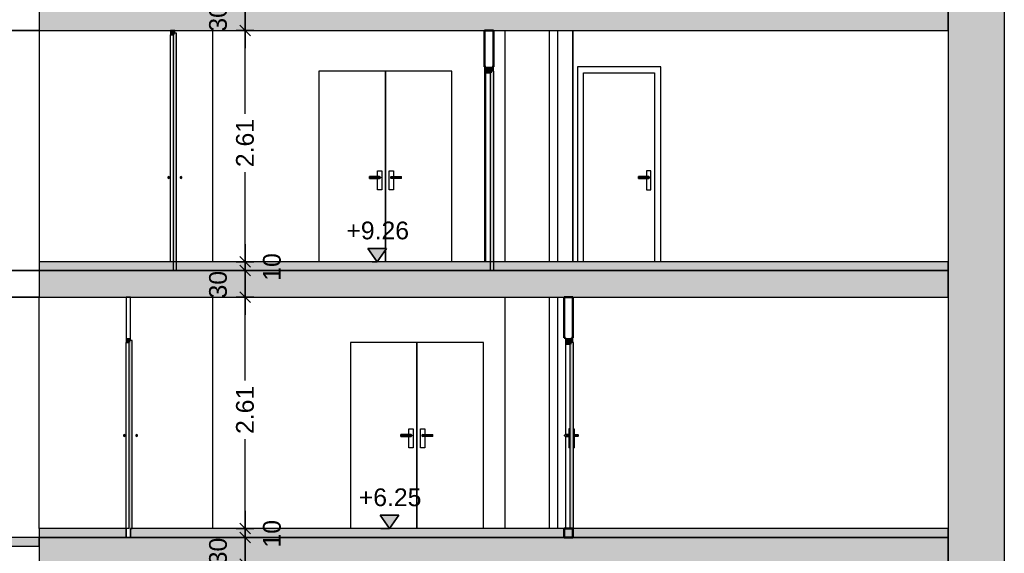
# Model space of a CAD drawing. Header units: metres. Extents: x -1 to 430, y -65 to 31.
# Tile 56 of 69: x 303 to 314, y -49 to -43. Entities that reach past the tile are written whole.
import ezdxf

# ---------------------------------------------------------------- set-up
doc = ezdxf.new("R2010")
doc.units = ezdxf.units.M
doc.header["$PDMODE"] = 65
doc.linetypes.add('CONTINUA', pattern=[0])
doc.linetypes.add('PUNKT', pattern=[6.35, 0, -6.35])
doc.layers.add('+++++ CÀLCUL SECCIÓ E', color=7, linetype='CONTINUA', lineweight=25)
doc.layers.add('COTES SECCIÓ E', color=7, linetype='CONTINUA', lineweight=25)
doc.styles.add('ARIAL', font='arial.ttf')
doc.dimstyles.new('DIMSTYLE_4', dxfattribs={"dimtxt": 0.2, "dimasz": 0.2, "dimexe": 0, "dimexo": 1e-06, "dimgap": 0.1, "dimtad": 2, "dimdec": 0, "dimlfac": 100, "dimrnd": 1, "dimzin": 4, "dimdsep": 46, "dimtxsty": 'ARIAL', "dimblk1": 'ALL_ML_STRICH', "dimblk2": 'ALL_ML_STRICH', "dimsah": 1, "dimcen": 0, "dimse1": 1, "dimse2": 1, "dimclrd": 2, "dimclre": 2, "dimclrt": 2, "dimadec": 0, "dimazin": 0, "dimtfac": 1, "dimtdec": 0, "dimtix": 1, "dimtmove": 2, "dimatfit": 3, "dimfxl": 0, "dimtvp": 1.2, "dimtzin": 0, "dimlwd": 0, "dimlwe": 35, "dimarcsym": 0})
doc.dimstyles.new('DIMSTYLE_5', dxfattribs={"dimtxt": 0.2, "dimasz": 0.2, "dimexe": 0, "dimexo": 1e-06, "dimgap": 0.1, "dimtad": 0, "dimrnd": 0.01, "dimzin": 4, "dimdsep": 46, "dimtxsty": 'ARIAL', "dimblk1": 'ALL_ML_STRICH', "dimblk2": 'ALL_ML_STRICH', "dimsah": 1, "dimcen": 0, "dimse1": 1, "dimse2": 1, "dimclrd": 2, "dimclre": 2, "dimclrt": 2, "dimadec": 0, "dimazin": 0, "dimtfac": 1, "dimtdec": 0, "dimtix": 1, "dimtmove": 2, "dimatfit": 3, "dimfxl": 0, "dimtzin": 0, "dimlwd": 0, "dimlwe": 35, "dimarcsym": 0})
doc.dimstyles.new('DIMSTYLE_7', dxfattribs={"dimtxt": 0.2, "dimasz": 0.2, "dimexe": 0, "dimexo": 1e-06, "dimgap": 0.1, "dimtad": 0, "dimdec": 0, "dimlfac": 100, "dimrnd": 1, "dimzin": 4, "dimdsep": 46, "dimtxsty": 'ARIAL', "dimblk1": 'ALL_ML_STRICH', "dimblk2": 'ALL_ML_STRICH', "dimsah": 1, "dimcen": 0, "dimse1": 1, "dimse2": 1, "dimclrd": 2, "dimclre": 2, "dimclrt": 2, "dimadec": 0, "dimazin": 0, "dimtfac": 1, "dimtdec": 0, "dimtix": 1, "dimtmove": 2, "dimatfit": 3, "dimfxl": 0, "dimtvp": 1.2, "dimtzin": 0, "dimlwd": 0, "dimlwe": 35, "dimarcsym": 0})

# ---------------------------------------------------------------- blocks, each defined once
blk = doc.blocks.new('COMPLEX_ELEVATIONDIM_0')
at = {"layer": 'COTES SECCIÓ E', "linetype": 'CONTINUA', "lineweight": 35, "transparency": 33554687}
for points in [[(307.249, -45.53), (307.039, -45.53), (307.144, -45.68)], [(307.39, -48.54), (307.18, -48.54), (307.285, -48.69)]]:
    blk.add_hatch(color=2, dxfattribs=at).paths.add_polyline_path(points)
at = {"layer": 'COTES SECCIÓ E', "color": 2, "linetype": 'CONTINUA', "lineweight": 35, "transparency": 33554687}
for p, q in [((307.249, -45.53), (307.039, -45.53)), ((307.039, -45.53), (307.144, -45.68)), ((307.144, -45.68), (307.249, -45.53)), ((307.144, -45.68), (307.144, -45.68)), ((307.144, -45.68), (307.144, -45.68)), ((307.144, -45.68), (307.144, -45.68)), ((307.144, -45.68), (307.144, -45.68)), ((307.39, -48.54), (307.18, -48.54)), ((307.18, -48.54), (307.285, -48.69)), ((307.285, -48.69), (307.39, -48.54)), ((307.285, -48.69), (307.285, -48.69)), ((307.285, -48.69), (307.285, -48.69)), ((307.285, -48.69), (307.285, -48.69)), ((307.285, -48.69), (307.285, -48.69))]:
    blk.add_line(p, q, dxfattribs=at)
at = {"layer": 'COTES SECCIÓ E', "color": 2, "linetype": 'PUNKT', "lineweight": 35, "transparency": 33554687}
for p, q in [((307.144, -45.68), (307.087, -45.68)), ((307.285, -48.69), (307.087, -48.69))]:
    blk.add_line(p, q, dxfattribs=at)
at = {"layer": 'COTES SECCIÓ E', "color": 2, "linetype": 'CONTINUA', "lineweight": 35, "transparency": 33554687, "char_height": 0.2, "width": 0.80625, "attachment_point": 7, "style": 'ARIAL'}
for s, insert in [('\\W1.00;+9.26', (306.797, -45.43)), ('\\W1.00;+6.25', (306.937, -48.44))]:
    blk.add_mtext(s, dxfattribs=dict(at, insert=insert))
blk = doc.blocks.new('ALL_ML_STRICH')
at = {"color": 0, "linetype": 'ByBlock', "lineweight": -2}
for p, q in [((-1, 0), (0.5, 0)), ((-0.3, -0.3), (0.3, 0.3)), ((0, -0.5), (0, 0.5))]:
    blk.add_line(p, q, dxfattribs=at)
blk = doc.blocks.new('*D16')
at = {"layer": 'COTES SECCIÓ E', "color": 2, "linetype": 'CONTINUA', "lineweight": -2, "transparency": 33554687}
blk.add_line((305.654, -49.09), (305.654, -48.79), dxfattribs=at)
at = {"layer": 'DEFPOINTS', "color": 2, "linetype": 'CONTINUA', "lineweight": 35, "transparency": 33554687}
for p in [(310.133, -48.79), (305.654, -49.09), (310.25, -49.09)]:
    blk.add_point(p, dxfattribs=at)
at = {"layer": 'COTES SECCIÓ E', "color": 2, "linetype": 'CONTINUA', "lineweight": 35, "transparency": 33554687, "xscale": 0.2, "yscale": 0.2, "zscale": 0.2}
for p, rotation in [((305.654, -48.79), 90), ((305.654, -49.09), 270)]:
    blk.add_blockref('ALL_ML_STRICH', p, dxfattribs=dict(at, rotation=rotation))
at = {"layer": 'COTES SECCIÓ E', "color": 2, "linetype": 'CONTINUA', "lineweight": 35, "transparency": 33554687, "insert": (305.35, -48.949), "char_height": 0.2, "width": 0.4, "attachment_point": 5, "rotation": 90, "style": 'ARIAL'}
blk.add_mtext('\\A1;{30}', dxfattribs=at)
blk = doc.blocks.new('*D17')
at = {"layer": 'COTES SECCIÓ E', "color": 2, "linetype": 'CONTINUA', "lineweight": -2, "transparency": 33554687}
blk.add_line((305.654, -48.79), (305.654, -48.69), dxfattribs=at)
at = {"layer": 'DEFPOINTS', "color": 2, "linetype": 'CONTINUA', "lineweight": 35, "transparency": 33554687}
for p in [(310.133, -48.69), (305.654, -48.79), (310.133, -48.79)]:
    blk.add_point(p, dxfattribs=at)
at = {"layer": 'COTES SECCIÓ E', "color": 2, "linetype": 'CONTINUA', "lineweight": 35, "transparency": 33554687, "xscale": 0.2, "yscale": 0.2, "zscale": 0.2}
for p, rotation in [((305.654, -48.79), 270), ((305.654, -48.69), 90)]:
    blk.add_blockref('ALL_ML_STRICH', p, dxfattribs=dict(at, rotation=rotation))
at = {"layer": 'COTES SECCIÓ E', "color": 2, "linetype": 'CONTINUA', "lineweight": 35, "transparency": 33554687, "insert": (305.958, -48.749), "char_height": 0.2, "width": 0.4, "attachment_point": 5, "rotation": 90, "style": 'ARIAL'}
blk.add_mtext('\\A1;{10}', dxfattribs=at)
blk = doc.blocks.new('*D18')
at = {"layer": 'COTES SECCIÓ E', "color": 2, "linetype": 'CONTINUA', "lineweight": -2, "transparency": 33554687}
for p, q in [((305.654, -47.021), (305.654, -46.08)), ((305.654, -48.69), (305.654, -47.681))]:
    blk.add_line(p, q, dxfattribs=at)
at = {"layer": 'DEFPOINTS', "color": 2, "linetype": 'CONTINUA', "lineweight": 35, "transparency": 33554687}
for p in [(309.983, -46.08), (305.654, -48.69), (310.133, -48.69)]:
    blk.add_point(p, dxfattribs=at)
at = {"layer": 'COTES SECCIÓ E', "color": 2, "linetype": 'CONTINUA', "lineweight": 35, "transparency": 33554687, "xscale": 0.2, "yscale": 0.2, "zscale": 0.2}
for p, rotation in [((305.654, -46.08), 90), ((305.654, -48.69), 270)]:
    blk.add_blockref('ALL_ML_STRICH', p, dxfattribs=dict(at, rotation=rotation))
at = {"layer": 'COTES SECCIÓ E', "color": 2, "linetype": 'CONTINUA', "lineweight": 35, "transparency": 33554687, "insert": (305.654, -47.351), "char_height": 0.2, "width": 0.8, "attachment_point": 5, "rotation": 90, "style": 'ARIAL'}
blk.add_mtext('\\A1;{\\A1;{2.61\\H0.132000;\\S^ ;}}', dxfattribs=at)
blk = doc.blocks.new('*D19')
at = {"layer": 'COTES SECCIÓ E', "color": 2, "linetype": 'CONTINUA', "lineweight": -2, "transparency": 33554687}
blk.add_line((305.654, -46.08), (305.654, -45.78), dxfattribs=at)
at = {"layer": 'DEFPOINTS', "color": 2, "linetype": 'CONTINUA', "lineweight": 35, "transparency": 33554687}
for p in [(305.877, -45.78), (305.654, -46.08), (309.983, -46.08)]:
    blk.add_point(p, dxfattribs=at)
at = {"layer": 'COTES SECCIÓ E', "color": 2, "linetype": 'CONTINUA', "lineweight": 35, "transparency": 33554687, "xscale": 0.2, "yscale": 0.2, "zscale": 0.2}
for p, rotation in [((305.654, -45.78), 90), ((305.654, -46.08), 270)]:
    blk.add_blockref('ALL_ML_STRICH', p, dxfattribs=dict(at, rotation=rotation))
at = {"layer": 'COTES SECCIÓ E', "color": 2, "linetype": 'CONTINUA', "lineweight": 35, "transparency": 33554687, "insert": (305.35, -45.939), "char_height": 0.2, "width": 0.4, "attachment_point": 5, "rotation": 90, "style": 'ARIAL'}
blk.add_mtext('\\A1;{30}', dxfattribs=at)
blk = doc.blocks.new('*D20')
at = {"layer": 'COTES SECCIÓ E', "color": 2, "linetype": 'CONTINUA', "lineweight": -2, "transparency": 33554687}
blk.add_line((305.654, -45.78), (305.654, -45.68), dxfattribs=at)
at = {"layer": 'DEFPOINTS', "color": 2, "linetype": 'CONTINUA', "lineweight": 35, "transparency": 33554687}
for p in [(305.93, -45.68), (305.654, -45.78), (305.877, -45.78)]:
    blk.add_point(p, dxfattribs=at)
at = {"layer": 'COTES SECCIÓ E', "color": 2, "linetype": 'CONTINUA', "lineweight": 35, "transparency": 33554687, "xscale": 0.2, "yscale": 0.2, "zscale": 0.2}
for p, rotation in [((305.654, -45.78), 270), ((305.654, -45.68), 90)]:
    blk.add_blockref('ALL_ML_STRICH', p, dxfattribs=dict(at, rotation=rotation))
at = {"layer": 'COTES SECCIÓ E', "color": 2, "linetype": 'CONTINUA', "lineweight": 35, "transparency": 33554687, "insert": (305.958, -45.739), "char_height": 0.2, "width": 0.4, "attachment_point": 5, "rotation": 90, "style": 'ARIAL'}
blk.add_mtext('\\A1;{10}', dxfattribs=at)
blk = doc.blocks.new('*D21')
at = {"layer": 'COTES SECCIÓ E', "color": 2, "linetype": 'CONTINUA', "lineweight": -2, "transparency": 33554687}
for p, q in [((305.654, -44.011), (305.654, -43.07)), ((305.654, -45.68), (305.654, -44.671))]:
    blk.add_line(p, q, dxfattribs=at)
at = {"layer": 'DEFPOINTS', "color": 2, "linetype": 'CONTINUA', "lineweight": 35, "transparency": 33554687}
for p in [(305.877, -43.07), (305.654, -45.68), (305.93, -45.68)]:
    blk.add_point(p, dxfattribs=at)
at = {"layer": 'COTES SECCIÓ E', "color": 2, "linetype": 'CONTINUA', "lineweight": 35, "transparency": 33554687, "xscale": 0.2, "yscale": 0.2, "zscale": 0.2}
for p, rotation in [((305.654, -43.07), 90), ((305.654, -45.68), 270)]:
    blk.add_blockref('ALL_ML_STRICH', p, dxfattribs=dict(at, rotation=rotation))
at = {"layer": 'COTES SECCIÓ E', "color": 2, "linetype": 'CONTINUA', "lineweight": 35, "transparency": 33554687, "insert": (305.654, -44.341), "char_height": 0.2, "width": 0.8, "attachment_point": 5, "rotation": 90, "style": 'ARIAL'}
blk.add_mtext('\\A1;{\\A1;{2.61\\H0.132000;\\S^ ;}}', dxfattribs=at)
blk = doc.blocks.new('*D22')
at = {"layer": 'COTES SECCIÓ E', "color": 2, "linetype": 'CONTINUA', "lineweight": -2, "transparency": 33554687}
blk.add_line((305.654, -43.07), (305.654, -42.77), dxfattribs=at)
at = {"layer": 'DEFPOINTS', "color": 2, "linetype": 'CONTINUA', "lineweight": 35, "transparency": 33554687}
for p in [(303.332, -42.77), (305.654, -43.07), (305.877, -43.07)]:
    blk.add_point(p, dxfattribs=at)
at = {"layer": 'COTES SECCIÓ E', "color": 2, "linetype": 'CONTINUA', "lineweight": 35, "transparency": 33554687, "xscale": 0.2, "yscale": 0.2, "zscale": 0.2}
for p, rotation in [((305.654, -42.77), 90), ((305.654, -43.07), 270)]:
    blk.add_blockref('ALL_ML_STRICH', p, dxfattribs=dict(at, rotation=rotation))
at = {"layer": 'COTES SECCIÓ E', "color": 2, "linetype": 'CONTINUA', "lineweight": 35, "transparency": 33554687, "insert": (305.35, -42.929), "char_height": 0.2, "width": 0.4, "attachment_point": 5, "rotation": 90, "style": 'ARIAL'}
blk.add_mtext('\\A1;{30}', dxfattribs=at)

msp = doc.modelspace()

# ---------------------------------------------------------------- hatches: boundary and pattern name
at = {"layer": '+++++ CÀLCUL SECCIÓ E', "linetype": 'CONTINUA', "lineweight": 25, "true_color": 0xababab, "transparency": 33554687}
for points in [[(313.584, -42.77), (303.333, -42.77), (303.333, -43.07), (313.584, -43.07)], [(313.584, -45.78), (303.332, -45.78), (303.332, -46.08), (313.584, -46.08)], [(313.583, -48.79), (303.332, -48.79), (303.332, -49.09), (313.583, -49.09)]]:
    msp.add_hatch(color=253, dxfattribs=at).paths.add_polyline_path(points)
at = {"layer": '+++++ CÀLCUL SECCIÓ E', "linetype": 'CONTINUA', "lineweight": 25, "true_color": 0xa0a0a0, "transparency": 33554687}
for points in [[(314.218, -45.78), (314.218, -42.77), (313.584, -42.77), (313.584, -45.78)], [(314.218, -48.79), (314.218, -45.78), (313.584, -45.78), (313.584, -48.79)], [(314.218, -48.79), (313.584, -48.79), (313.584, -51.69), (314.218, -51.69)]]:
    msp.add_hatch(color=253, dxfattribs=at).paths.add_polyline_path(points)
at = {"layer": '+++++ CÀLCUL SECCIÓ E', "linetype": 'CONTINUA', "lineweight": 25, "true_color": 0x656565, "transparency": 33554687}
for points in [[(304.812, -43.07), (304.812, -43.12), (304.862, -43.12), (304.862, -43.07)], [(304.842, -43.1), (304.842, -45.78), (304.882, -45.78), (304.882, -43.1)], [(308.37, -43.48), (308.37, -43.55), (308.44, -43.55), (308.44, -43.48)], [(308.42, -43.53), (308.42, -45.78), (308.46, -45.78), (308.46, -43.53)], [(304.784, -44.725), (304.782, -44.73), (304.784, -44.735), (304.787, -44.739), (304.792, -44.74), (304.797, -44.739), (304.801, -44.735), (304.802, -44.73), (304.801, -44.725), (304.797, -44.721), (304.792, -44.72), (304.787, -44.721)], [(304.927, -44.721), (304.924, -44.725), (304.922, -44.73), (304.924, -44.735), (304.927, -44.739), (304.932, -44.74), (304.937, -44.739), (304.941, -44.735), (304.942, -44.73), (304.941, -44.725), (304.937, -44.721), (304.932, -44.72)], [(304.312, -46.54), (304.312, -46.59), (304.362, -46.59), (304.362, -46.54)], [(304.342, -46.57), (304.342, -48.69), (304.382, -48.69), (304.382, -46.57)], [(309.267, -46.54), (309.267, -46.61), (309.337, -46.61), (309.337, -46.54)], [(309.317, -46.59), (309.317, -48.69), (309.357, -48.69), (309.357, -46.59)], [(304.284, -47.635), (304.282, -47.64), (304.284, -47.645), (304.287, -47.649), (304.292, -47.65), (304.297, -47.649), (304.301, -47.645), (304.302, -47.64), (304.301, -47.635), (304.297, -47.631), (304.292, -47.63), (304.287, -47.631)], [(304.427, -47.631), (304.424, -47.635), (304.422, -47.64), (304.424, -47.645), (304.427, -47.649), (304.432, -47.65), (304.437, -47.649), (304.441, -47.645), (304.442, -47.64), (304.441, -47.635), (304.437, -47.631), (304.432, -47.63)]]:
    msp.add_hatch(color=251, dxfattribs=at).paths.add_polyline_path(points)
at = {"layer": '+++++ CÀLCUL SECCIÓ E', "linetype": 'CONTINUA', "lineweight": 25, "transparency": 33554687}
for points in [[(304.812, -45.68), (303.332, -45.68), (303.332, -45.78), (304.812, -45.78)], [(313.583, -45.68), (304.812, -45.68), (304.812, -45.78), (313.583, -45.78)], [(304.312, -48.69), (303.332, -48.69), (303.332, -48.79), (304.312, -48.79)], [(313.584, -48.69), (304.362, -48.69), (304.362, -48.79), (313.584, -48.79)]]:
    msp.add_hatch(color=32, dxfattribs=at).paths.add_polyline_path(points)
at = {"layer": '+++++ CÀLCUL SECCIÓ E', "linetype": 'CONTINUA', "lineweight": 25, "true_color": 0x00d9d9, "transparency": 33554687}
msp.add_hatch(color=132, dxfattribs=at).paths.add_polyline_path([(303.332, -48.79), (297.592, -48.79), (297.592, -48.89), (303.332, -48.89)])

# ---------------------------------------------------------------- linework, layer by layer
at = {"layer": '+++++ CÀLCUL SECCIÓ E', "color": 7, "linetype": 'CONTINUA', "lineweight": 25, "transparency": 33554687}
for p, q in [((303.333, -42.77), (303.333, -43.07)), ((313.584, -43.07), (313.584, -42.77)), ((313.584, -42.77), (313.584, -43.07)), ((314.218, -45.78), (314.218, -42.77)), ((298.676, -43.07), (303.335, -43.07)), ((303.333, -43.07), (298.676, -43.07)), ((303.333, -43.07), (304.812, -43.07)), ((303.335, -45.68), (303.335, -43.07)), ((304.812, -43.07), (304.862, -43.07)), ((304.812, -43.07), (304.812, -43.12)), ((304.862, -43.07), (304.812, -43.07)), ((304.862, -43.07), (308.355, -43.07)), ((304.862, -43.1), (304.862, -43.07)), ((305.292, -45.68), (305.292, -43.07)), ((308.355, -43.07), (308.455, -43.07)), ((308.455, -43.07), (313.584, -43.07)), ((308.588, -45.68), (308.588, -43.07)), ((309.087, -45.68), (309.087, -43.07)), ((309.182, -45.68), (309.182, -43.07)), ((309.352, -45.68), (309.352, -43.07)), ((309.352, -43.07), (309.352, -45.68)), ((313.584, -43.07), (313.584, -45.78)), ((304.812, -45.68), (304.812, -43.12)), ((304.812, -43.12), (304.842, -43.12)), ((304.842, -43.12), (304.842, -45.78)), ((304.882, -43.1), (304.862, -43.1)), ((304.882, -45.78), (304.882, -43.1)), ((306.488, -43.53), (306.488, -45.68)), ((307.237, -43.53), (306.488, -43.53)), ((307.237, -45.68), (307.237, -43.53)), ((307.238, -43.53), (307.238, -45.68)), ((307.988, -43.53), (307.238, -43.53)), ((307.988, -45.68), (307.988, -43.53)), ((308.355, -43.48), (308.355, -45.68)), ((308.37, -43.48), (308.37, -43.55)), ((308.44, -43.53), (308.44, -43.48)), ((308.46, -43.53), (308.44, -43.53)), ((308.455, -43.53), (308.455, -43.48)), ((308.46, -45.78), (308.46, -43.53)), ((309.402, -43.48), (309.402, -45.68)), ((310.342, -43.48), (309.402, -43.48)), ((310.342, -45.68), (310.342, -43.48)), ((308.37, -45.68), (308.37, -43.55)), ((308.37, -43.55), (308.42, -43.55)), ((308.42, -43.55), (308.42, -45.78)), ((309.472, -45.68), (309.472, -43.55)), ((309.472, -43.55), (310.272, -43.55)), ((310.272, -43.55), (310.272, -45.68)), ((304.784, -44.725), (304.782, -44.73)), ((304.782, -44.73), (304.784, -44.735)), ((304.787, -44.721), (304.784, -44.725)), ((304.784, -44.735), (304.787, -44.739)), ((304.792, -44.72), (304.787, -44.721)), ((304.787, -44.739), (304.792, -44.74)), ((304.797, -44.721), (304.792, -44.72)), ((304.792, -44.74), (304.797, -44.739)), ((304.801, -44.725), (304.797, -44.721)), ((304.797, -44.739), (304.801, -44.735)), ((304.802, -44.73), (304.801, -44.725)), ((304.801, -44.735), (304.802, -44.73)), ((304.924, -44.725), (304.922, -44.73)), ((304.922, -44.73), (304.924, -44.735)), ((304.927, -44.721), (304.924, -44.725)), ((304.924, -44.735), (304.927, -44.739)), ((304.932, -44.72), (304.927, -44.721)), ((304.927, -44.739), (304.932, -44.74)), ((304.937, -44.721), (304.932, -44.72)), ((304.932, -44.74), (304.937, -44.739)), ((304.941, -44.725), (304.937, -44.721)), ((304.937, -44.739), (304.941, -44.735)), ((304.942, -44.73), (304.941, -44.725)), ((304.941, -44.735), (304.942, -44.73)), ((307.057, -44.721), (307.057, -44.72)), ((307.172, -44.72), (307.057, -44.72)), ((307.057, -44.725), (307.057, -44.721)), ((307.057, -44.721), (307.177, -44.721)), ((307.057, -44.73), (307.057, -44.725)), ((307.057, -44.725), (307.181, -44.725)), ((307.057, -44.735), (307.057, -44.73)), ((307.057, -44.73), (307.182, -44.73)), ((307.057, -44.739), (307.057, -44.735)), ((307.057, -44.735), (307.181, -44.735)), ((307.057, -44.74), (307.057, -44.739)), ((307.057, -44.739), (307.177, -44.739)), ((307.057, -44.74), (307.172, -44.74)), ((307.147, -44.72), (307.147, -44.655)), ((307.147, -44.655), (307.197, -44.655)), ((307.147, -44.87), (307.147, -44.74)), ((307.172, -44.72), (307.177, -44.721)), ((307.177, -44.739), (307.172, -44.74)), ((307.177, -44.721), (307.181, -44.725)), ((307.181, -44.735), (307.177, -44.739)), ((307.181, -44.725), (307.182, -44.73)), ((307.182, -44.73), (307.181, -44.735)), ((307.197, -44.655), (307.197, -44.87)), ((307.278, -44.87), (307.278, -44.655)), ((307.278, -44.655), (307.328, -44.655)), ((307.295, -44.725), (307.293, -44.73)), ((307.293, -44.73), (307.295, -44.735)), ((307.418, -44.73), (307.293, -44.73)), ((307.298, -44.721), (307.295, -44.725)), ((307.418, -44.725), (307.295, -44.725)), ((307.295, -44.735), (307.298, -44.739)), ((307.418, -44.735), (307.295, -44.735)), ((307.303, -44.72), (307.298, -44.721)), ((307.418, -44.721), (307.298, -44.721)), ((307.298, -44.739), (307.303, -44.74)), ((307.418, -44.739), (307.298, -44.739)), ((307.303, -44.72), (307.418, -44.72)), ((307.418, -44.74), (307.303, -44.74)), ((307.328, -44.655), (307.328, -44.72)), ((307.328, -44.74), (307.328, -44.87)), ((307.418, -44.721), (307.418, -44.72)), ((307.418, -44.725), (307.418, -44.721)), ((307.418, -44.73), (307.418, -44.725)), ((307.418, -44.735), (307.418, -44.73)), ((307.418, -44.739), (307.418, -44.735)), ((307.418, -44.74), (307.418, -44.739)), ((310.092, -44.721), (310.092, -44.72)), ((310.207, -44.72), (310.092, -44.72)), ((310.092, -44.725), (310.092, -44.721)), ((310.092, -44.721), (310.212, -44.721)), ((310.092, -44.73), (310.092, -44.725)), ((310.092, -44.725), (310.216, -44.725)), ((310.092, -44.735), (310.092, -44.73)), ((310.092, -44.73), (310.217, -44.73)), ((310.092, -44.739), (310.092, -44.735)), ((310.092, -44.735), (310.216, -44.735)), ((310.092, -44.74), (310.092, -44.739)), ((310.092, -44.739), (310.212, -44.739)), ((310.092, -44.74), (310.207, -44.74)), ((310.182, -44.655), (310.182, -44.72)), ((310.232, -44.655), (310.182, -44.655)), ((310.182, -44.74), (310.182, -44.87)), ((310.207, -44.72), (310.212, -44.721)), ((310.212, -44.739), (310.207, -44.74)), ((310.212, -44.721), (310.216, -44.725)), ((310.216, -44.735), (310.212, -44.739)), ((310.216, -44.725), (310.217, -44.73)), ((310.217, -44.73), (310.216, -44.735)), ((310.232, -44.87), (310.232, -44.655)), ((307.197, -44.87), (307.147, -44.87)), ((307.328, -44.87), (307.278, -44.87)), ((310.182, -44.87), (310.232, -44.87)), ((303.332, -45.68), (303.332, -45.78)), ((304.812, -45.68), (303.332, -45.68)), ((313.583, -45.68), (304.812, -45.68)), ((313.583, -45.78), (313.583, -45.68)), ((313.584, -45.68), (313.583, -45.68)), ((303.332, -45.78), (298.686, -45.78)), ((298.686, -45.78), (303.332, -45.78)), ((303.332, -45.78), (303.332, -46.08)), ((304.842, -45.78), (303.332, -45.78)), ((303.332, -45.78), (304.812, -45.78)), ((304.812, -45.78), (304.842, -45.78)), ((304.882, -45.78), (304.842, -45.78)), ((304.842, -45.78), (304.882, -45.78)), ((304.842, -45.78), (304.882, -45.78)), ((308.42, -45.78), (304.882, -45.78)), ((304.882, -45.78), (308.42, -45.78)), ((308.46, -45.78), (308.42, -45.78)), ((308.42, -45.78), (308.46, -45.78)), ((308.42, -45.78), (308.46, -45.78)), ((313.584, -45.78), (308.46, -45.78)), ((308.46, -45.78), (313.583, -45.78)), ((313.584, -46.08), (313.584, -45.78)), ((313.584, -45.78), (313.584, -48.79)), ((314.218, -48.79), (314.218, -45.78)), ((298.686, -46.08), (303.332, -46.08)), ((303.332, -46.08), (298.686, -46.08)), ((303.332, -46.08), (304.312, -46.08)), ((303.332, -48.69), (303.332, -46.08)), ((304.312, -46.08), (304.362, -46.08)), ((304.312, -46.08), (304.312, -46.54)), ((304.362, -46.08), (304.312, -46.08)), ((304.362, -46.08), (309.252, -46.08)), ((304.362, -46.54), (304.362, -46.08)), ((305.292, -48.69), (305.292, -46.08)), ((308.588, -48.69), (308.588, -46.08)), ((309.087, -48.69), (309.087, -46.08)), ((309.182, -48.69), (309.182, -46.08)), ((309.252, -46.08), (309.352, -46.08)), ((309.352, -46.08), (313.584, -46.08)), ((304.312, -46.54), (304.312, -46.59)), ((304.312, -48.69), (304.312, -46.59)), ((304.312, -46.59), (304.342, -46.59)), ((304.342, -46.59), (304.342, -48.69)), ((304.362, -46.57), (304.362, -46.54)), ((304.382, -46.57), (304.362, -46.57)), ((304.382, -48.69), (304.382, -46.57)), ((306.842, -46.59), (306.842, -48.69)), ((307.592, -46.59), (306.842, -46.59)), ((307.592, -48.69), (307.592, -46.59)), ((307.593, -46.59), (307.593, -48.69)), ((308.344, -46.59), (307.593, -46.59)), ((308.344, -48.69), (308.344, -46.59)), ((309.267, -46.54), (309.267, -46.61)), ((309.267, -46.61), (309.267, -47.63)), ((309.267, -46.61), (309.317, -46.61)), ((309.317, -46.61), (309.317, -48.69)), ((309.337, -46.59), (309.337, -46.54)), ((309.357, -46.59), (309.337, -46.59)), ((309.352, -46.59), (309.352, -46.54)), ((309.357, -48.69), (309.357, -46.59)), ((304.284, -47.635), (304.282, -47.64)), ((304.282, -47.64), (304.284, -47.645)), ((304.287, -47.631), (304.284, -47.635)), ((304.292, -47.63), (304.287, -47.631)), ((304.297, -47.631), (304.292, -47.63)), ((304.301, -47.635), (304.297, -47.631)), ((304.302, -47.64), (304.301, -47.635)), ((304.301, -47.645), (304.302, -47.64)), ((304.424, -47.635), (304.422, -47.64)), ((304.422, -47.64), (304.424, -47.645)), ((304.427, -47.631), (304.424, -47.635)), ((304.432, -47.63), (304.427, -47.631)), ((304.437, -47.631), (304.432, -47.63)), ((304.441, -47.635), (304.437, -47.631)), ((304.442, -47.64), (304.441, -47.635)), ((304.441, -47.645), (304.442, -47.64)), ((307.412, -47.631), (307.412, -47.63)), ((307.527, -47.63), (307.412, -47.63)), ((307.412, -47.635), (307.412, -47.631)), ((307.412, -47.631), (307.532, -47.631)), ((307.412, -47.64), (307.412, -47.635)), ((307.412, -47.635), (307.536, -47.635)), ((307.412, -47.645), (307.412, -47.64)), ((307.412, -47.64), (307.537, -47.64)), ((307.502, -47.63), (307.502, -47.565)), ((307.502, -47.565), (307.552, -47.565)), ((307.527, -47.63), (307.532, -47.631)), ((307.532, -47.631), (307.536, -47.635)), ((307.536, -47.635), (307.537, -47.64)), ((307.537, -47.64), (307.536, -47.645)), ((307.552, -47.565), (307.552, -47.78)), ((307.633, -47.78), (307.633, -47.565)), ((307.633, -47.565), (307.683, -47.565)), ((307.65, -47.635), (307.648, -47.64)), ((307.648, -47.64), (307.65, -47.645)), ((307.773, -47.64), (307.648, -47.64)), ((307.653, -47.631), (307.65, -47.635)), ((307.773, -47.635), (307.65, -47.635)), ((307.658, -47.63), (307.653, -47.631)), ((307.773, -47.631), (307.653, -47.631)), ((307.658, -47.63), (307.773, -47.63)), ((307.683, -47.565), (307.683, -47.63)), ((307.773, -47.631), (307.773, -47.63)), ((307.773, -47.635), (307.773, -47.631)), ((307.773, -47.64), (307.773, -47.635)), ((307.773, -47.645), (307.773, -47.64)), ((309.257, -47.64), (309.259, -47.635)), ((309.259, -47.645), (309.257, -47.64)), ((309.259, -47.635), (309.262, -47.631)), ((309.262, -47.631), (309.267, -47.63)), ((309.267, -47.63), (309.272, -47.631)), ((309.307, -47.63), (309.267, -47.63)), ((309.272, -47.631), (309.276, -47.635)), ((309.272, -47.631), (309.307, -47.631)), ((309.276, -47.635), (309.277, -47.64)), ((309.276, -47.635), (309.307, -47.635)), ((309.277, -47.64), (309.276, -47.645)), ((309.277, -47.64), (309.307, -47.64)), ((309.307, -47.565), (309.307, -47.78)), ((309.317, -47.565), (309.307, -47.565)), ((309.357, -47.565), (309.367, -47.565)), ((309.367, -47.565), (309.367, -47.78)), ((309.367, -47.63), (309.407, -47.63)), ((309.402, -47.631), (309.367, -47.631)), ((309.399, -47.635), (309.367, -47.635)), ((309.397, -47.64), (309.367, -47.64)), ((309.399, -47.635), (309.397, -47.64)), ((309.397, -47.64), (309.399, -47.645)), ((309.402, -47.631), (309.399, -47.635)), ((309.407, -47.63), (309.402, -47.631)), ((309.412, -47.631), (309.407, -47.63)), ((309.416, -47.635), (309.412, -47.631)), ((309.417, -47.64), (309.416, -47.635)), ((309.416, -47.645), (309.417, -47.64)), ((304.284, -47.645), (304.287, -47.649)), ((304.287, -47.649), (304.292, -47.65)), ((304.292, -47.65), (304.297, -47.649)), ((304.297, -47.649), (304.301, -47.645)), ((304.424, -47.645), (304.427, -47.649)), ((304.427, -47.649), (304.432, -47.65)), ((304.432, -47.65), (304.437, -47.649)), ((304.437, -47.649), (304.441, -47.645)), ((307.412, -47.649), (307.412, -47.645)), ((307.412, -47.645), (307.536, -47.645)), ((307.412, -47.65), (307.412, -47.649)), ((307.412, -47.649), (307.532, -47.649)), ((307.412, -47.65), (307.527, -47.65)), ((307.502, -47.78), (307.502, -47.65)), ((307.532, -47.649), (307.527, -47.65)), ((307.536, -47.645), (307.532, -47.649)), ((307.65, -47.645), (307.653, -47.649)), ((307.773, -47.645), (307.65, -47.645)), ((307.653, -47.649), (307.658, -47.65)), ((307.773, -47.649), (307.653, -47.649)), ((307.773, -47.65), (307.658, -47.65)), ((307.683, -47.65), (307.683, -47.78)), ((307.773, -47.649), (307.773, -47.645)), ((307.773, -47.65), (307.773, -47.649)), ((309.262, -47.649), (309.259, -47.645)), ((309.267, -47.65), (309.262, -47.649)), ((309.272, -47.649), (309.267, -47.65)), ((309.267, -47.65), (309.267, -48.69)), ((309.267, -47.65), (309.307, -47.65)), ((309.276, -47.645), (309.272, -47.649)), ((309.272, -47.649), (309.307, -47.649)), ((309.276, -47.645), (309.307, -47.645)), ((309.399, -47.645), (309.367, -47.645)), ((309.402, -47.649), (309.367, -47.649)), ((309.407, -47.65), (309.367, -47.65)), ((309.399, -47.645), (309.402, -47.649)), ((309.402, -47.649), (309.407, -47.65)), ((309.407, -47.65), (309.412, -47.649)), ((309.412, -47.649), (309.416, -47.645)), ((307.552, -47.78), (307.502, -47.78)), ((307.683, -47.78), (307.633, -47.78)), ((309.317, -47.78), (309.307, -47.78)), ((309.357, -47.78), (309.367, -47.78)), ((303.332, -48.69), (303.332, -48.79)), ((304.312, -48.69), (303.332, -48.69)), ((304.312, -48.69), (304.312, -48.79)), ((304.342, -48.69), (304.312, -48.69)), ((304.312, -48.79), (304.312, -48.69)), ((304.362, -48.79), (304.362, -48.69)), ((304.362, -48.69), (304.382, -48.69)), ((304.362, -48.69), (304.362, -48.79)), ((304.382, -48.69), (304.362, -48.69)), ((313.584, -48.69), (304.382, -48.69)), ((309.317, -48.69), (309.352, -48.69)), ((309.352, -48.69), (309.357, -48.69)), ((313.584, -48.79), (313.584, -48.69)), ((303.332, -48.79), (297.592, -48.79)), ((303.332, -48.79), (304.312, -48.79)), ((303.332, -48.79), (303.332, -48.89)), ((309.252, -48.79), (303.332, -48.79)), ((303.332, -48.89), (303.332, -48.79)), ((304.312, -48.79), (304.362, -48.79)), ((304.362, -48.79), (309.252, -48.79)), ((309.252, -48.79), (309.352, -48.79)), ((309.352, -48.79), (309.252, -48.79)), ((309.352, -48.79), (313.584, -48.79)), ((313.583, -48.79), (309.352, -48.79)), ((313.583, -49.09), (313.583, -48.79)), ((313.584, -48.79), (313.584, -51.69)), ((314.218, -51.69), (314.218, -48.79)), ((297.592, -48.89), (303.332, -48.89)), ((303.332, -48.89), (303.332, -49.09))]:
    msp.add_line(p, q, dxfattribs=at)
at = {"layer": '+++++ CÀLCUL SECCIÓ E', "color": 4, "linetype": 'CONTINUA', "lineweight": 50, "transparency": 33554687}
for p, q in [((308.355, -43.07), (308.355, -43.48)), ((308.455, -43.07), (308.355, -43.07)), ((308.455, -43.48), (308.455, -43.07)), ((308.355, -43.48), (308.37, -43.48)), ((308.44, -43.48), (308.455, -43.48)), ((309.252, -46.08), (309.252, -46.54)), ((309.352, -46.08), (309.252, -46.08)), ((309.352, -46.54), (309.352, -46.08)), ((309.252, -46.54), (309.267, -46.54)), ((309.337, -46.54), (309.352, -46.54)), ((309.252, -48.69), (309.252, -48.79)), ((309.352, -48.69), (309.252, -48.69)), ((309.352, -48.79), (309.352, -48.69)), ((309.252, -48.79), (309.352, -48.79))]:
    msp.add_line(p, q, dxfattribs=at)

# ---------------------------------------------------------------- block references
at = {"layer": 'COTES SECCIÓ E', "color": 2, "linetype": 'CONTINUA', "lineweight": 35, "transparency": 33554687}
msp.add_blockref('COMPLEX_ELEVATIONDIM_0', (0, 0), dxfattribs=at)

# ---------------------------------------------------------------- dimensions: what is measured, and where the dimension line sits
for base, p1, p2, dimstyle, picture, middle in [((305.654, -42.77), (305.877, -43.07), (303.332, -42.77), 'DIMSTYLE_4', '*D22', (305.35, -42.929)), ((305.654, -43.07), (305.93, -45.68), (305.877, -43.07), 'DIMSTYLE_5', '*D21', (305.654, -44.341)), ((305.654, -45.68), (305.877, -45.78), (305.93, -45.68), 'DIMSTYLE_7', '*D20', (305.958, -45.739)), ((305.654, -45.78), (309.983, -46.08), (305.877, -45.78), 'DIMSTYLE_4', '*D19', (305.35, -45.939)), ((305.654, -46.08), (310.133, -48.69), (309.983, -46.08), 'DIMSTYLE_5', '*D18', (305.654, -47.351)), ((305.654, -48.69), (310.133, -48.79), (310.133, -48.69), 'DIMSTYLE_7', '*D17', (305.958, -48.749)), ((305.654, -48.79), (310.25, -49.09), (310.133, -48.79), 'DIMSTYLE_4', '*D16', (305.35, -48.949))]:
    dim = msp.add_linear_dim(base=base, p1=p1, p2=p2, angle=90, dimstyle=dimstyle, override={"dimpost": '<>', "dimclrd": 2, "dimclre": 2, "dimclrt": 2, "dimlwd": 0, "dimlwe": 35}, dxfattribs=at)
    dim.commit()
    dim.dimension.update_dxf_attribs({"geometry": picture, "text_midpoint": middle, "dimtype": 160})

doc.saveas('drawing.dxf')
